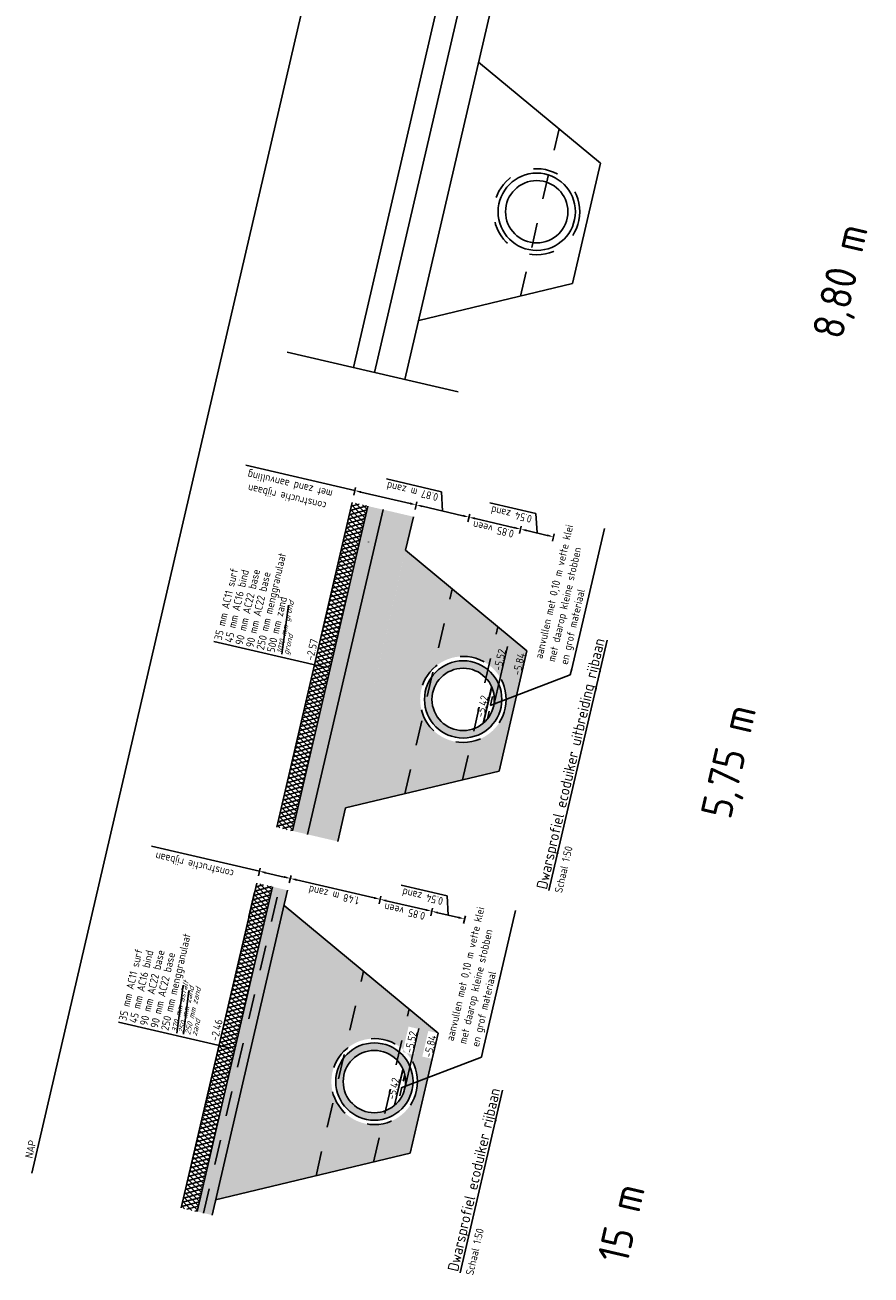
# Model space of a CAD drawing. Header units: metres. Extents: x 116958 to 118326, y 475500 to 477904.
# Tile 24 of 256: x 117828 to 117841, y 475587 to 475607. Entities that reach past the tile are written whole.
import ezdxf

# ---------------------------------------------------------------- set-up
doc = ezdxf.new("R2010")
doc.units = ezdxf.units.M
doc.header["$LTSCALE"] = 0.2
doc.linetypes.add('HIDDEN', pattern=[4, 2, -2])
doc.layers.get('0').update_dxf_attribs({"color": 6})
for name, color, linetype in [('X-XX-DWP-ARCERING', 13, 'Continuous'), ('X-XX-DWP-ARCERING_GRIJS', 253, 'Continuous'), ('X-XX-DWP-ARCERING_LICHT_GRIJS', 254, 'Continuous'), ('X-XX-DWP-ECOPASSAGE', 2, 'Continuous'), ('X-XX-DWP-MAATVOERING', 2, 'Continuous'), ('X-XX-DWP-NW_SITUATIE', 3, 'Continuous'), ('X-XX-DWP-TEKST25', 2, 'Continuous'), ('X-XX-DWP-TEKST35', 3, 'Continuous')]:
    doc.layers.add(name, color=color, linetype=linetype)
doc.styles.get("Standard").update_dxf_attribs({"font": 'isocp.shx'})
doc.dimstyles.new('dim-50', dxfattribs={"dimscale": 0.05, "dimtxt": 2.5, "dimasz": 2, "dimexe": 1, "dimexo": 1, "dimgap": 0.8, "dimtad": 1, "dimzin": 0, "dimdsep": 46, "dimtxsty": 'Standard', "dimcen": 0, "dimclrd": 1, "dimclre": 1, "dimclrt": 256, "dimazin": 0, "dimtfac": 1, "dimtmove": 1, "dimatfit": 3, "dimfxl": 1.5, "dimfxlon": 1, "dimtfill": 1, "dimtolj": 1, "dimtzin": 0, "dimlwd": -1, "dimlwe": -1, "dimarcsym": 0})
pattern_1 = [(76.9218618, (0, 0), (-0.13916916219, 0.03232970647), []), (76.9218618, (-0.0232, 0.00539), (-0.13916916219, 0.03232970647), []), (76.9218618, (-0.04639, 0.01078), (-0.13916916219, 0.03232970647), []), (76.9218618, (-0.09278, 0.02155), (-0.13916916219, 0.03232970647), [0.142875, -0.09525])]

# ---------------------------------------------------------------- blocks, each defined once
blk = doc.blocks.new('*U325')
for radius in [0.62, 0.5]:
    blk.add_circle((0, 0.5), radius)
blk = doc.blocks.new('*D326')
at = {"layer": 'Defpoints', "color": 0, "transparency": 16777216}
for p in [(117831.72, 475593.545), (117833.206, 475593.4), (117832.938, 475592.247)]:
    blk.add_point(p, dxfattribs=at)
at = {"layer": 'X-XX-DWP-MAATVOERING', "color": 1, "transparency": 16777216}
for p, q in [((117831.747, 475593.662), (117831.776, 475593.784)), ((117831.862, 475593.712), (117833.109, 475593.423)), ((117833.189, 475593.327), (117833.217, 475593.449))]:
    blk.add_line(p, q, dxfattribs=at)
for points in [[(117831.858, 475593.696), (117831.865, 475593.728), (117831.764, 475593.735)], [(117833.105, 475593.406), (117833.112, 475593.439), (117833.206, 475593.4)]]:
    blk.add_solid(points, dxfattribs=at)
at = {"layer": 'X-XX-DWP-MAATVOERING', "transparency": 16777216, "insert": (117832.462, 475593.467), "char_height": 0.125, "attachment_point": 5, "rotation": 166.9219, "bg_fill": 3, "box_fill_scale": 1.1, "bg_fill_color": 256, "bg_fill_true_color": 13158600, "bg_fill_transparency": 0}
blk.add_mtext('\\A1;1.48 m zand', dxfattribs=at)
blk = doc.blocks.new('*D327')
at = {"layer": 'Defpoints', "color": 0, "transparency": 16777216}
for p in [(117831.269, 475593.85), (117831.225, 475593.66), (117831.72, 475593.545)]:
    blk.add_point(p, dxfattribs=at)
at = {"layer": 'X-XX-DWP-MAATVOERING', "color": 1, "transparency": 16777216}
for p, q in [((117829.539, 475594.252), (117831.269, 475593.85)), ((117831.252, 475593.777), (117831.28, 475593.899)), ((117831.667, 475593.757), (117831.366, 475593.827)), ((117831.747, 475593.662), (117831.776, 475593.784))]:
    blk.add_line(p, q, dxfattribs=at)
for points in [[(117831.362, 475593.811), (117831.37, 475593.844), (117831.269, 475593.85)], [(117831.663, 475593.741), (117831.671, 475593.774), (117831.764, 475593.735)]]:
    blk.add_solid(points, dxfattribs=at)
at = {"layer": 'X-XX-DWP-MAATVOERING', "transparency": 16777216, "insert": (117830.231, 475593.967), "char_height": 0.125, "attachment_point": 5, "rotation": 166.9219, "bg_fill": 3, "box_fill_scale": 1.1, "bg_fill_color": 256, "bg_fill_true_color": 13158600, "bg_fill_transparency": 0}
blk.add_mtext('\\A1;constructie rijbaan', dxfattribs=at)
blk = doc.blocks.new('*D328')
at = {"layer": 'Defpoints', "color": 0, "transparency": 16777216}
for p in [(117832.8, 475599.954), (117832.756, 475599.765), (117833.737, 475599.53)]:
    blk.add_point(p, dxfattribs=at)
at = {"layer": 'X-XX-DWP-MAATVOERING', "color": 1, "transparency": 16777216}
for p, q in [((117831.048, 475600.361), (117832.8, 475599.954)), ((117832.783, 475599.881), (117832.811, 475600.003)), ((117833.685, 475599.749), (117832.897, 475599.932)), ((117833.765, 475599.653), (117833.794, 475599.775))]:
    blk.add_line(p, q, dxfattribs=at)
for points in [[(117832.893, 475599.915), (117832.901, 475599.948), (117832.8, 475599.954)], [(117833.681, 475599.732), (117833.689, 475599.765), (117833.782, 475599.726)]]:
    blk.add_solid(points, dxfattribs=at)
at = {"layer": 'X-XX-DWP-MAATVOERING', "transparency": 16777216, "insert": (117831.738, 475599.97), "char_height": 0.125, "attachment_point": 5, "rotation": 166.9219, "bg_fill": 3, "box_fill_scale": 1.1, "bg_fill_color": 256, "bg_fill_true_color": 13158600, "bg_fill_transparency": 0}
blk.add_mtext('\\A1;constructie rijbaan\\Pmet zand aanvulling', dxfattribs=at)
blk = doc.blocks.new('*D468')
at = {"layer": 'Defpoints', "color": 0, "transparency": 16777216}
for p in [(117832.938, 475592.247), (117833.67, 475591.641)]:
    blk.add_point(p, dxfattribs=at)
at = {"layer": 'X-XX-DWP-MAATVOERING', "color": 1, "transparency": 16777216}
for p, q in [((117833.189, 475593.327), (117833.217, 475593.449)), ((117833.303, 475593.377), (117833.937, 475593.23)), ((117834.017, 475593.134), (117834.045, 475593.256))]:
    blk.add_line(p, q, dxfattribs=at)
for points in [[(117833.3, 475593.361), (117833.307, 475593.393), (117833.206, 475593.4)], [(117833.933, 475593.214), (117833.94, 475593.246), (117834.034, 475593.208)]]:
    blk.add_solid(points, dxfattribs=at)
at = {"layer": 'X-XX-DWP-MAATVOERING', "transparency": 16777216, "insert": (117833.597, 475593.204), "char_height": 0.125, "attachment_point": 5, "rotation": 166.9219, "bg_fill": 3, "box_fill_scale": 1.1, "bg_fill_color": 256, "bg_fill_true_color": 13158600, "bg_fill_transparency": 0}
blk.add_mtext('\\A1;0.85 veen', dxfattribs=at)
at = {"layer": 'Defpoints', "color": 0, "transparency": 16777216}
blk.add_point((117834.034, 475593.208), dxfattribs=at)
blk = doc.blocks.new('*D469')
at = {"layer": 'Defpoints', "color": 0, "transparency": 16777216}
for p in [(117834.56, 475593.085), (117833.67, 475591.641), (117834.135, 475591.256)]:
    blk.add_point(p, dxfattribs=at)
at = {"layer": 'X-XX-DWP-MAATVOERING', "color": 1, "transparency": 16777216}
for p, q in [((117834.277, 475593.456), (117833.542, 475593.627)), ((117834.297, 475593.146), (117834.277, 475593.456)), ((117834.017, 475593.134), (117834.045, 475593.256)), ((117834.131, 475593.185), (117834.463, 475593.108)), ((117834.543, 475593.012), (117834.571, 475593.134))]:
    blk.add_line(p, q, dxfattribs=at)
blk.add_solid([(117834.459, 475593.092), (117834.466, 475593.124), (117834.56, 475593.085)], dxfattribs=at)
at = {"layer": 'X-XX-DWP-MAATVOERING', "transparency": 16777216, "insert": (117833.886, 475593.442), "char_height": 0.125, "attachment_point": 5, "rotation": 166.9219, "bg_fill": 3, "box_fill_scale": 1.1, "bg_fill_color": 256, "bg_fill_true_color": 13158600, "bg_fill_transparency": 0}
blk.add_mtext('\\A1;0.54 zand', dxfattribs=at)
at = {"layer": 'X-XX-DWP-MAATVOERING', "color": 1, "transparency": 16777216}
blk.add_solid([(117834.128, 475593.169), (117834.135, 475593.201), (117834.034, 475593.208)], dxfattribs=at)
blk = doc.blocks.new('*D470')
at = {"layer": 'Defpoints', "color": 0, "transparency": 16777216}
for p in [(117833.738, 475599.536), (117834.63, 475599.529), (117834.362, 475598.376)]:
    blk.add_point(p, dxfattribs=at)
at = {"layer": 'X-XX-DWP-MAATVOERING', "color": 1, "transparency": 16777216}
for p, q in [((117834.186, 475599.937), (117833.305, 475600.142)), ((117834.206, 475599.627), (117834.186, 475599.937)), ((117833.765, 475599.653), (117833.794, 475599.775)), ((117833.88, 475599.703), (117834.532, 475599.552)), ((117834.613, 475599.456), (117834.641, 475599.578))]:
    blk.add_line(p, q, dxfattribs=at)
blk.add_solid([(117834.529, 475599.535), (117834.536, 475599.568), (117834.63, 475599.529)], dxfattribs=at)
at = {"layer": 'X-XX-DWP-MAATVOERING', "transparency": 16777216, "insert": (117833.722, 475599.94), "char_height": 0.125, "attachment_point": 5, "rotation": 166.9219, "bg_fill": 3, "box_fill_scale": 1.1, "bg_fill_color": 256, "bg_fill_true_color": 13158600, "bg_fill_transparency": 0}
blk.add_mtext('\\A1;0.87 m zand', dxfattribs=at)
at = {"layer": 'X-XX-DWP-MAATVOERING', "color": 1, "transparency": 16777216}
blk.add_solid([(117833.876, 475599.687), (117833.883, 475599.719), (117833.782, 475599.726)], dxfattribs=at)
blk = doc.blocks.new('*D471')
at = {"layer": 'Defpoints', "color": 0, "transparency": 16777216}
for p in [(117834.362, 475598.376), (117835.094, 475597.77)]:
    blk.add_point(p, dxfattribs=at)
at = {"layer": 'X-XX-DWP-MAATVOERING', "color": 1, "transparency": 16777216}
for p, q in [((117834.613, 475599.456), (117834.641, 475599.578)), ((117834.727, 475599.506), (117835.36, 475599.359)), ((117835.441, 475599.264), (117835.469, 475599.385))]:
    blk.add_line(p, q, dxfattribs=at)
for points in [[(117834.723, 475599.49), (117834.731, 475599.523), (117834.63, 475599.529)], [(117835.357, 475599.343), (117835.364, 475599.375), (117835.458, 475599.337)]]:
    blk.add_solid(points, dxfattribs=at)
at = {"layer": 'X-XX-DWP-MAATVOERING', "transparency": 16777216, "insert": (117835.021, 475599.333), "char_height": 0.125, "attachment_point": 5, "rotation": 166.9219, "bg_fill": 3, "box_fill_scale": 1.1, "bg_fill_color": 256, "bg_fill_true_color": 13158600, "bg_fill_transparency": 0}
blk.add_mtext('\\A1;0.85 veen', dxfattribs=at)
at = {"layer": 'Defpoints', "color": 0, "transparency": 16777216}
blk.add_point((117835.458, 475599.337), dxfattribs=at)
blk = doc.blocks.new('*D472')
at = {"layer": 'Defpoints', "color": 0, "transparency": 16777216}
for p in [(117835.984, 475599.214), (117835.094, 475597.77), (117835.559, 475597.385)]:
    blk.add_point(p, dxfattribs=at)
at = {"layer": 'X-XX-DWP-MAATVOERING', "color": 1, "transparency": 16777216}
for p, q in [((117835.701, 475599.586), (117834.966, 475599.756)), ((117835.721, 475599.276), (117835.701, 475599.586)), ((117835.441, 475599.264), (117835.469, 475599.385)), ((117835.555, 475599.314), (117835.886, 475599.237)), ((117835.967, 475599.141), (117835.995, 475599.263))]:
    blk.add_line(p, q, dxfattribs=at)
blk.add_solid([(117835.883, 475599.221), (117835.89, 475599.253), (117835.984, 475599.214)], dxfattribs=at)
at = {"layer": 'X-XX-DWP-MAATVOERING', "transparency": 16777216, "insert": (117835.31, 475599.571), "char_height": 0.125, "attachment_point": 5, "rotation": 166.9219, "bg_fill": 3, "box_fill_scale": 1.1, "bg_fill_color": 256, "bg_fill_true_color": 13158600, "bg_fill_transparency": 0}
blk.add_mtext('\\A1;0.54 zand', dxfattribs=at)
at = {"layer": 'X-XX-DWP-MAATVOERING', "color": 1, "transparency": 16777216}
blk.add_solid([(117835.551, 475599.298), (117835.559, 475599.33), (117835.458, 475599.337)], dxfattribs=at)

msp = doc.modelspace()

# ---------------------------------------------------------------- hatches: boundary and pattern name
at = {"layer": 'X-XX-DWP-ARCERING'}
h = msp.add_hatch(dxfattribs=at)
h.set_pattern_fill('SCHR-BETON', color=256, scale=0.05, angle=117.238)
h.set_pattern_definition([(244.16, (117831.5367, 475592.26361), (-0.1705967, -0.0275084), [0.018, -0.198]), (189.16, (117831.5367, 475592.26361), (0.0764505, -0.166895), [0.0144, -0.1584]), (294.611, (117831.52249, 475592.26132), (-0.0941473, -0.1944026), [0.0152977, -0.1682744]), (240.344, (117831.54845, 475592.21707), (-0.258073, -0.0241414), [0.027, -0.297]), (290.7955, (117831.52694, 475592.21506), (-0.1603126, -0.28156), [0.0229465, -0.252411]), (185.344, (117831.54845, 475592.21707), (-0.1603125, -0.28156), [0.0216, -0.2376]), (215.16, (117831.52224, 475592.22283), (-0.1625436, 0.0586475), [0.018, -0.198]), (160.16, (117831.52224, 475592.22283), (-0.014047, -0.1830335), [0.0144, -0.1584]), (265.6113, (117831.5087, 475592.22772), (-0.1765905, -0.124386), [0.0152977, -0.1682744]), (231.6599, (117831.536704, 475592.26361), (0.0167148, -0.078181), [0, -0.15648, 0, -0.1608, 0, -0.159]), (201.6599, (117831.5367, 475592.26361), (-0.0380621, -0.1072278), [0, -0.09168, 0, -0.15288, 0, -0.0606]), (161.6599, (117831.5886, 475592.2767), (-0.12556265, -0.026088), [0, -0.06, 0, -0.1872, 0, -0.2484]), (151.6599, (117831.61187, 475592.28257), (-0.1298348, -0.0575347), [0, -0.078, 0, -0.12432, 0, -0.1764])])
h.paths.add_polyline_path([(117833.251, 475599.65), (117833.009, 475599.706), (117831.799, 475594.497), (117832.039, 475594.441)])
h = msp.add_hatch(dxfattribs=at)
h.set_pattern_fill('ZAND', color=256, scale=0.05, angle=76.92)
h.set_pattern_definition([(153.841862, (117462.87394, 476447.44202), (-0.142977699, -0.0189044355), [0, -0.04, 0, -0.045, 0, -0.035]), (153.841862, (117462.8264, 476447.43596), (-0.071171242, -0.0541724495), [0, -0.034, 0, -0.05, 0, -0.044]), (153.841862, (117462.77868, 476447.42954), (-0.1070744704, -0.0365384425), [0, -0.038, 0, -0.044, 0, -0.06])])
h.paths.add_polyline_path([(117833.613, 475598.997), (117832.651, 475594.866), (117835.111, 475595.456), (117835.559, 475597.385)])
h.paths.add_polyline_path([(117834.692, 475597.278, -1), (117834.38, 475595.934, -1)], flags=16)
h.paths.add_polyline_path([(117834.676, 475597.21, -1), (117834.396, 475596.002, -1)], flags=0)
h.paths.add_polyline_path([(117834.649, 475597.093, -1), (117834.423, 475596.119, -1)], flags=0)
h.paths.add_polyline_path([(117834.889, 475596.29), (117834.987, 475596.711), (117834.806, 475596.753), (117834.708, 475596.332)], flags=8)
h.paths.add_polyline_path([(117835.477, 475596.968), (117835.572, 475597.378), (117835.4, 475597.418), (117835.305, 475597.008)], flags=9)
h.paths.add_polyline_path([(117835.17, 475597.037), (117835.265, 475597.446), (117835.084, 475597.488), (117834.989, 475597.08)], flags=24)
h = msp.add_hatch(dxfattribs=at)
h.set_pattern_fill('CLAY', color=256, scale=0.03)
h.set_pattern_definition(pattern_1)
h.paths.add_polyline_path([(117834.993, 475596.808), (117834.858, 475596.223, 0.333333)])
h = msp.add_hatch(dxfattribs=at)
h.set_pattern_fill('SCHR-BETON', color=256, scale=0.05, angle=117.238)
h.set_pattern_definition([(244.16, (117830.00569, 475586.15921), (-0.1705967, -0.0275084), [0.018, -0.198]), (189.16, (117830.0057, 475586.15921), (0.0764505, -0.166895), [0.0144, -0.1584]), (294.611, (117829.99148, 475586.15692), (-0.0941473, -0.1944026), [0.0152977, -0.1682744]), (240.344, (117830.01743, 475586.11267), (-0.258073, -0.0241414), [0.027, -0.297]), (290.7955, (117829.99593, 475586.11066), (-0.1603126, -0.28156), [0.0229465, -0.252411]), (185.344, (117830.01743, 475586.11267), (-0.1603125, -0.28156), [0.0216, -0.2376]), (215.16, (117829.99123, 475586.11843), (-0.1625436, 0.0586475), [0.018, -0.198]), (160.16, (117829.99123, 475586.11843), (-0.014047, -0.1830335), [0.0144, -0.1584]), (265.6113, (117829.97768, 475586.12332), (-0.1765905, -0.124386), [0.0152977, -0.1682744]), (231.6599, (117830.00569, 475586.15921), (0.0167148, -0.078181), [0, -0.15648, 0, -0.1608, 0, -0.159]), (201.6599, (117830.00569, 475586.15921), (-0.0380621, -0.1072278), [0, -0.09168, 0, -0.15288, 0, -0.0606]), (161.6599, (117830.057586, 475586.172303), (-0.12556265, -0.026088), [0, -0.06, 0, -0.1872, 0, -0.2484]), (151.6599, (117830.08086, 475586.17817), (-0.1298348, -0.0575347), [0, -0.078, 0, -0.12432, 0, -0.1764])])
h.paths.add_polyline_path([(117831.72, 475593.545), (117831.478, 475593.602), (117830.268, 475588.392), (117830.508, 475588.337)])
h = msp.add_hatch(dxfattribs=at)
h.set_pattern_fill('CLAY', color=256, scale=0.03)
h.set_pattern_definition(pattern_1)
h.paths.add_polyline_path([(117833.57, 475590.678), (117833.434, 475590.094, 0.333333)])
at = {"layer": 'X-XX-DWP-ARCERING_GRIJS'}
h = msp.add_hatch(dxfattribs=at)
h.set_pattern_fill('ASFALT', color=256, scale=0.05, angle=-1.432)
h.set_pattern_definition([(135.4899116, (117671.65004, 476714.616253), (-0.0438146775, -0.044570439), []), (195.4899116, (117671.65004, 476714.616253), (0.0166917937, -0.0602298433), [])])
h.paths.add_polyline_path([(117833.009, 475599.706), (117832.756, 475599.765), (117831.546, 475594.556), (117831.799, 475594.497)])
h = msp.add_hatch(dxfattribs=at)
h.set_pattern_fill('ASFALT', color=256, scale=0.05, angle=-1.432)
h.set_pattern_definition([(135.4899116, (117670.11903, 476708.511855), (-0.0438146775, -0.044570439), []), (195.4899116, (117670.11903, 476708.511855), (0.0166917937, -0.0602298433), [])])
h.paths.add_polyline_path([(117831.478, 475593.602), (117831.225, 475593.66), (117830.015, 475588.451), (117830.268, 475588.392)])
at = {"layer": 'X-XX-DWP-ARCERING_LICHT_GRIJS'}
h = msp.add_hatch(color=256, dxfattribs=at)
h.dxf.hatch_style = 1
h.paths.add_polyline_path([(117834.396, 475596.002, 0.614298), (117835.106, 475596.85), (117835.023, 475596.493, -0.414214), (117834.423, 475596.119, -1), (117834.649, 475597.093, -0.414214), (117835.023, 475596.493), (117835.106, 475596.85, 0.238928), (117834.676, 475597.21, 1)])
h = msp.add_hatch(color=256, dxfattribs=at)
h.dxf.hatch_style = 1
h.paths.add_polyline_path([(117832.972, 475589.873, 0.614298), (117833.682, 475590.721), (117833.599, 475590.364, -0.414214), (117832.999, 475589.99, -1), (117833.225, 475590.964, -0.414214), (117833.599, 475590.364), (117833.682, 475590.721, 0.238928), (117833.252, 475591.081, 1)])

# ---------------------------------------------------------------- linework, layer by layer
at = {"layer": 'Defpoints'}
msp.add_line((117827.617, 475589.008), (117836.66, 475627.933), dxfattribs=at)
at = {"layer": 'X-XX-DWP-NW_SITUATIE'}
for p, q in [((117832.775, 475601.93), (117834.322, 475608.59)), ((117833.116, 475601.851), (117834.663, 475608.511)), ((117833.603, 475601.738), (117835.15, 475608.398)), ((117836.739, 475605.205), (117834.784, 475606.824)), ((117836.291, 475603.276), (117836.739, 475605.205)), ((117836.291, 475603.276), (117833.823, 475602.684)), ((117834.458, 475601.539), (117831.714, 475602.176)), ((117831.546, 475594.556), (117832.756, 475599.765)), ((117831.799, 475594.497), (117833.009, 475599.706)), ((117832.039, 475594.441), (117833.251, 475599.65)), ((117833.017, 475599.13), (117833.016, 475599.132)), ((117835.559, 475597.385), (117833.613, 475598.997)), ((117835.111, 475595.456), (117835.559, 475597.385)), ((117834.858, 475596.223), (117834.993, 475596.808)), ((117835.111, 475595.456), (117832.651, 475594.866)), ((117832.526, 475594.328), (117832.651, 475594.866)), ((117830.015, 475588.451), (117831.225, 475593.66)), ((117830.268, 475588.392), (117831.478, 475593.602)), ((117830.508, 475588.337), (117831.72, 475593.545)), ((117834.135, 475591.256), (117831.664, 475593.303)), ((117833.687, 475589.327), (117834.135, 475591.256)), ((117833.434, 475590.094), (117833.57, 475590.678)), ((117833.687, 475589.327), (117830.564, 475588.578))]:
    msp.add_line(p, q, dxfattribs=at)
at = {"layer": 'X-XX-DWP-TEKST25', "color": 1, "linetype": 'HIDDEN'}
for p, q in [((117835.454, 475603.075), (117836.076, 475605.754)), ((117833.599, 475595.094), (117834.362, 475598.376)), ((117834.524, 475595.315), (117835.094, 475597.77)), ((117833.1, 475589.186), (117833.67, 475591.641))]:
    msp.add_line(p, q, dxfattribs=at)
at = {"layer": 'X-XX-DWP-TEKST25', "color": 1}
for p, q in [((117831.628, 475597.33), (117831.734, 475598.117)), ((117832.34, 475597.116), (117830.537, 475597.535)), ((117835.023, 475596.493), (117835.247, 475597.456)), ((117829.943, 475591.254), (117830.043, 475592.024)), ((117830.049, 475591.237), (117830.134, 475591.938)), ((117830.809, 475591.012), (117829.006, 475591.431)), ((117833.599, 475590.364), (117833.823, 475591.327))]:
    msp.add_line(p, q, dxfattribs=at)
at = {"layer": 'X-XX-DWP-TEKST25', "color": 1, "linetype": 'HIDDEN'}
for centre in [(117835.716, 475604.426), (117834.536, 475596.606), (117833.112, 475590.477)]:
    msp.add_circle(centre, 0.69, dxfattribs=at)

# ---------------------------------------------------------------- block references
at = {"layer": 'X-XX-DWP-ECOPASSAGE', "rotation": 76.92186179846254}
for p in [(117835.023, 475596.493), (117833.599, 475590.364)]:
    msp.add_blockref('*U325', p, dxfattribs=at)
at = {"layer": 'X-XX-DWP-NW_SITUATIE', "rotation": 76.92186179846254}
msp.add_blockref('*U325', (117836.203, 475604.313), dxfattribs=at)

# ---------------------------------------------------------------- texts
at = {"layer": 'Defpoints'}
for s, height, p in [('8,80 m', 0.5, (117840.614, 475602.359)), ('5,75 m', 0.5, (117838.827, 475594.666)), ('NAP', 0.125, (117827.626, 475589.238)), ('15 m', 0.5, (117837.171, 475587.538))]:
    msp.add_text(s, height=height, rotation=76.9219, dxfattribs=at).set_placement(p)
at = {"layer": 'X-XX-DWP-TEKST25'}
for s, rotation, p in [('250 mm menggranulaat', 76.9156, (117831.338, 475597.39)), ('35 mm AC11 surf', 76.9156, (117830.662, 475597.547)), ('45 mm AC16 bind', 76.9156, (117830.831, 475597.508)), ('90 mm AC22 base', 76.9156, (117831, 475597.469)), ('90 mm AC22 base', 76.9156, (117831.169, 475597.429)), ('500 mm zand', 76.9156, (117831.507, 475597.351)), ('-2.57', 76.9219, (117832.132, 475597.222)), ('-5.52', 76.9219, (117835.144, 475597.056)), ('-5.84', 76.9219, (117835.452, 475596.985)), ('-5.42', 76.9219, (117834.863, 475596.309)), ('250 mm menggranulaat', 76.9156, (117829.807, 475591.286)), ('35 mm AC11 surf', 76.9156, (117829.131, 475591.443)), ('45 mm AC16 bind', 76.9156, (117829.3, 475591.404)), ('90 mm AC22 base', 76.9156, (117829.469, 475591.364)), ('90 mm AC22 base', 76.9156, (117829.638, 475591.325)), ('-2.46', 76.9219, (117830.601, 475591.117)), ('-5.52', 76.9219, (117833.72, 475590.927)), ('-5.84', 76.9219, (117834.028, 475590.855)), ('-5.42', 76.9219, (117833.439, 475590.179))]:
    msp.add_text(s, height=0.125, rotation=rotation, dxfattribs=at).set_placement(p)
at = {"layer": 'X-XX-DWP-TEKST25', "color": 1, "oblique": 20}
for s, p in [('1010 mm grond', (117831.628, 475597.33)), ('grond', (117831.734, 475597.312)), ('370 mm asfalt', (117829.943, 475591.254)), ('250 mm zand', (117830.049, 475591.237)), ('250 mm zand', (117830.155, 475591.219)), ('zand', (117830.261, 475591.201))]:
    msp.add_text(s, height=0.09, rotation=76.9156, dxfattribs=at).set_placement(p)
at = {"layer": 'X-XX-DWP-TEKST25', "color": 2}
for p in [(117836.121, 475593.493), (117834.697, 475587.363)]:
    msp.add_text('Schaal 1:50', height=0.125, rotation=76.9219, dxfattribs=at).set_placement(p)
at = {"layer": 'X-XX-DWP-TEKST35'}
for s, p in [('%%UDwarsprofiel ecoduiker uitbreiding rijbaan', (117835.877, 475593.549)), ('%%UDwarsprofiel ecoduiker rijbaan', (117834.453, 475587.42))]:
    msp.add_text(s, height=0.175, rotation=76.9219, dxfattribs=at).set_placement(p)

# ---------------------------------------------------------------- leaders
at = {"layer": 'X-XX-DWP-MAATVOERING', "annotation_type": 0, "has_hookline": 1, "hookline_direction": 0, "text_width": 2.269, "horizontal_direction": (0.22628, 0.974062, 0)}
for points in [[(117834.968, 475596.507), (117836.255, 475597.001), (117836.278, 475597.098)], [(117833.544, 475590.378), (117834.831, 475590.871), (117834.854, 475590.969)]]:
    msp.add_leader(points, dimstyle='dim-50', override={"dimgap": 0.8, "dimtad": 1}, dxfattribs=at)

# ---------------------------------------------------------------- next in the draw order: texts
at = {"layer": 'X-XX-DWP-MAATVOERING', "char_height": 0.125, "attachment_point": 7, "rotation": 76.9219, "bg_fill": 3, "box_fill_scale": 1.1, "bg_fill_color": 256, "bg_fill_true_color": 13158600, "bg_fill_transparency": 0}
for insert in [(117836.248, 475597.146), (117834.824, 475591.017)]:
    msp.add_mtext('\\A1;aanvullen met 0,10 m vette klei\\Pmet daarop kleine stobben \\Pen grof materiaal', dxfattribs=dict(at, insert=insert))

# ---------------------------------------------------------------- next in the draw order: dimensions: what is measured, and where the dimension line sits
at = {"layer": 'X-XX-DWP-MAATVOERING'}
dim = msp.add_linear_dim(base=(117832.8, 475599.954), p1=(117833.737, 475599.53), p2=(117832.756, 475599.765), angle=166.9219, text='constructie rijbaan\\Pmet zand aanvulling', dimstyle='dim-50', dxfattribs=at)
dim.commit()
dim.dimension.update_dxf_attribs({"geometry": '*D328', "text_midpoint": (117831.766, 475600.089), "dimtype": 160})
dim = msp.add_linear_dim(base=(117833.206, 475593.4), p1=(117831.72, 475593.545), p2=(117832.938, 475592.247), angle=166.9219, text='<> m zand', dimstyle='dim-50', dxfattribs=at)
dim.commit()
dim.dimension.update_dxf_attribs({"geometry": '*D326', "text_midpoint": (117832.462, 475593.467)})

# ---------------------------------------------------------------- next in the draw order: hatches: boundary and pattern name
at = {"layer": 'X-XX-DWP-ARCERING'}
h = msp.add_hatch(dxfattribs=at)
h.set_pattern_fill('ZAND', color=256, scale=0.05, angle=76.92)
h.set_pattern_definition([(153.841862, (117593.238345, 476712.398014), (-0.1429776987, -0.0189044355), [0, -0.04, 0, -0.045, 0, -0.035]), (153.841862, (117593.1908, 476712.39195), (-0.071171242, -0.0541724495), [0, -0.034, 0, -0.05, 0, -0.044]), (153.841862, (117593.143086, 476712.38553), (-0.1070744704, -0.0365384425), [0, -0.038, 0, -0.044, 0, -0.06])])
h.paths.add_polyline_path([(117833.251, 475599.65), (117832.039, 475594.441), (117832.526, 475594.328), (117833.738, 475599.536)])
h = msp.add_hatch(dxfattribs=at)
h.set_pattern_fill('ZAND', color=256, scale=0.05, angle=76.92)
h.set_pattern_definition([(142.014515, (117458.91667, 476434.4072), (-0.1438169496, 0.010802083), [0, -0.04, 0, -0.045, 0, -0.035]), (142.014515, (117458.8689, 476434.41101), (-0.080763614, -0.038434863), [0, -0.034, 0, -0.05, 0, -0.044]), (142.014515, (117458.82088, 476434.414506), (-0.112290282, -0.01381639), [0, -0.038, 0, -0.044, 0, -0.06])])
h.paths.add_polyline_path([(117831.664, 475593.303), (117830.564, 475588.578), (117833.687, 475589.327), (117834.135, 475591.256)])
edge = h.paths.add_edge_path(flags=16)
edge.add_arc((117833.112, 475590.477), 0.69, 0, 360)
h.paths.add_polyline_path([(117834.053, 475590.839), (117834.149, 475591.249), (117833.977, 475591.289), (117833.881, 475590.878)])
h.paths.add_polyline_path([(117833.747, 475590.908), (117833.841, 475591.317), (117833.66, 475591.359), (117833.565, 475590.95)], flags=16)

# ---------------------------------------------------------------- next in the draw order: linework, layer by layer
at = {"layer": 'X-XX-DWP-NW_SITUATIE'}
msp.add_line((117833.613, 475598.997), (117833.738, 475599.536), dxfattribs=at)
at = {"layer": 'X-XX-DWP-TEKST25', "color": 1, "linetype": 'HIDDEN'}
msp.add_line((117832.176, 475588.964), (117832.938, 475592.247), dxfattribs=at)

# ---------------------------------------------------------------- next in the draw order: dimensions: what is measured, and where the dimension line sits
at = {"layer": 'X-XX-DWP-MAATVOERING'}
dim = msp.add_linear_dim(base=(117831.269, 475593.85), p1=(117831.72, 475593.545), p2=(117831.225, 475593.66), angle=166.9219, text='constructie rijbaan', dimstyle='dim-50', dxfattribs=at)
dim.commit()
dim.dimension.update_dxf_attribs({"geometry": '*D327', "text_midpoint": (117830.235, 475593.985), "dimtype": 160})

# ---------------------------------------------------------------- next in the draw order: linework, layer by layer
at = {"layer": 'X-XX-DWP-TEKST25', "color": 1, "linetype": 'HIDDEN'}
for p, q in [((117830.012, 475588.452), (117831.225, 475593.66)), ((117830.373, 475588.368), (117831.585, 475593.577))]:
    msp.add_line(p, q, dxfattribs=at)

# ---------------------------------------------------------------- next in the draw order: dimensions: what is measured, and where the dimension line sits
at = {"layer": 'X-XX-DWP-MAATVOERING'}
for base, p1, p2, text, picture, middle in [((117834.63, 475599.529), (117833.738, 475599.536), (117834.362, 475598.376), '<> m zand', '*D470', (117834.124, 475599.847)), ((117834.034, 475593.208), (117832.938, 475592.247), (117833.67, 475591.641), '<> veen', '*D468', (117833.597, 475593.204))]:
    dim = msp.add_linear_dim(base=base, p1=p1, p2=p2, angle=166.9219, text=text, dimstyle='dim-50', dxfattribs=at)
    dim.commit()
    dim.dimension.update_dxf_attribs({"geometry": picture, "text_midpoint": middle})

# ---------------------------------------------------------------- next in the draw order: dimensions: what is measured, and where the dimension line sits
for base, p1, p2, text, picture, middle in [((117835.458, 475599.337), (117834.362, 475598.376), (117835.094, 475597.77), '<> veen', '*D471', (117835.021, 475599.333)), ((117834.56, 475593.085), (117833.67, 475591.641), (117834.135, 475591.256), '<> zand', '*D469', (117834.215, 475593.366))]:
    dim = msp.add_linear_dim(base=base, p1=p1, p2=p2, angle=166.9219, text=text, dimstyle='dim-50', dxfattribs=at)
    dim.commit()
    dim.dimension.update_dxf_attribs({"geometry": picture, "text_midpoint": middle})

# ---------------------------------------------------------------- next in the draw order: dimensions: what is measured, and where the dimension line sits
dim = msp.add_linear_dim(base=(117835.984, 475599.214), p1=(117835.094, 475597.77), p2=(117835.559, 475597.385), angle=166.9219, text='<> zand', dimstyle='dim-50', dxfattribs=at)
dim.commit()
dim.dimension.update_dxf_attribs({"geometry": '*D472', "text_midpoint": (117835.639, 475599.495)})

doc.saveas('drawing.dxf')
